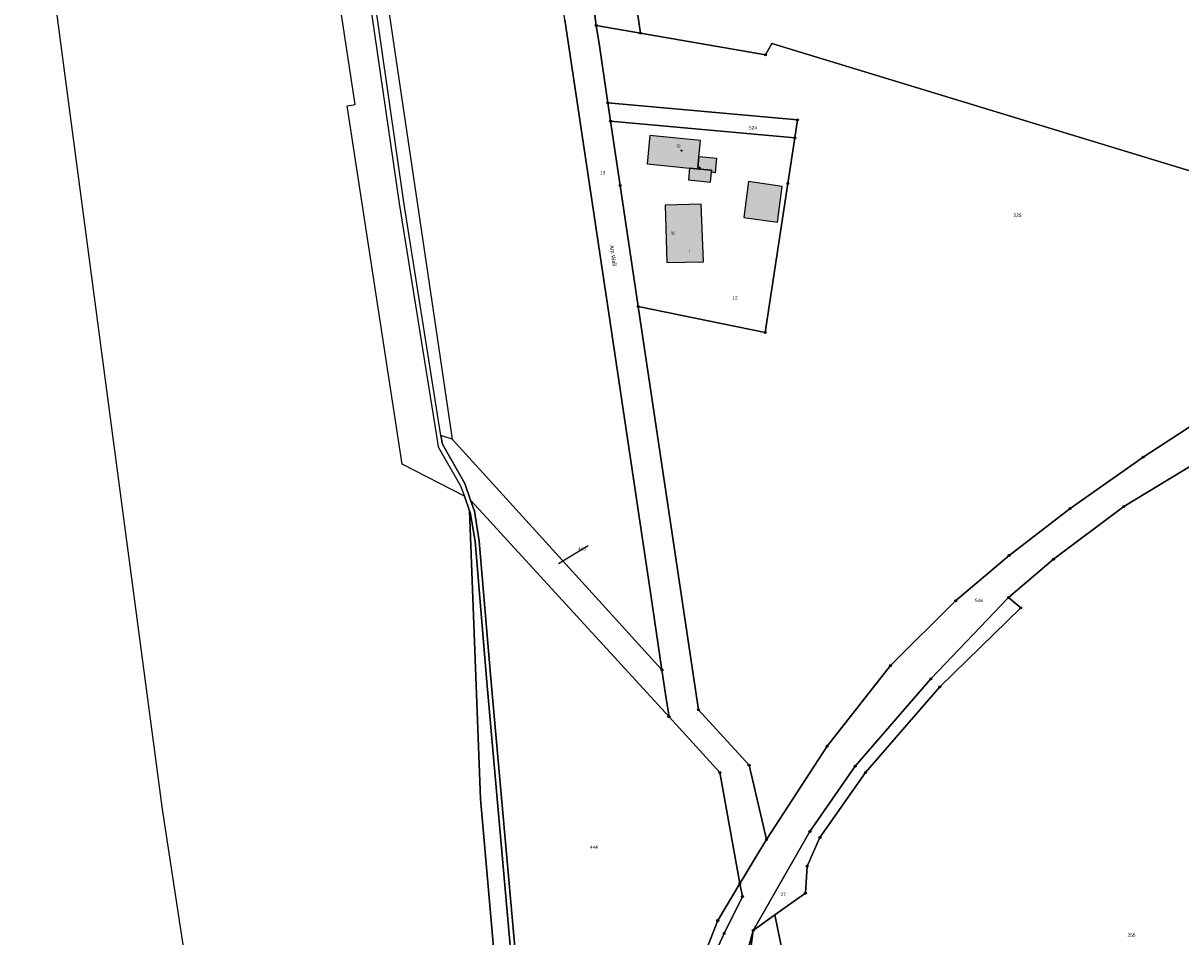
# Model space of a CAD drawing. Header units: metres. Extents: x 410063 to 2410512, y 5786105 to 5787650.
# Tile 20 of 30: x 2409509 to 2409796, y 5787060 to 5787287. Entities that reach past the tile are written whole.
import ezdxf

# ---------------------------------------------------------------- set-up
doc = ezdxf.new("R2010")
doc.units = ezdxf.units.M
for name, color, linetype in [('K100-FLST_GRENZEN', 40, 'Continuous'), ('K105-FLST_NUMMERN', 40, 'Continuous'), ('K120-ALLG_TEXTE', 40, 'Continuous'), ('K125-GEB_LINIEN', 40, 'Continuous'), ('K125-GEB_LINIEN-FLAECHE', 2, 'Continuous'), ('K130-GEB_TEXTE', 40, 'Continuous'), ('K141-EINGER_GEBTEXT', 40, 'Continuous')]:
    doc.layers.add(name, color=color, linetype=linetype)
doc.styles.add('ARIAL', font='arial.ttf')

# ---------------------------------------------------------------- blocks, each defined once
blk = doc.blocks.new('GRENZSTEIN')
at = {"color": 7, "linetype": 'Continuous'}
blk.add_circle((0.000001, 0.000001), 0.749999, dxfattribs=at)
blk = doc.blocks.new('251')
at = {"color": 40, "linetype": 'Continuous'}
blk.add_circle((0, 0), 0.175, dxfattribs=at)

msp = doc.modelspace()

# ---------------------------------------------------------------- hatches: boundary and pattern name
at = {"layer": 'K125-GEB_LINIEN-FLAECHE', "true_color": 0xc7c8ca}
for points in [[(2409674.187, 5787251.082), (2409676.748, 5787250.828), (2409676.785, 5787251.199), (2409676.226, 5787251.254), (2409676.489, 5787253.916), (2409676.883, 5787257.89), (2409664.331, 5787259.133), (2409663.637, 5787252.127)], [(2409676.748, 5787250.828), (2409679.645, 5787250.541), (2409679.605, 5787250.135), (2409680.63, 5787250.033), (2409680.971, 5787253.472), (2409676.489, 5787253.916), (2409676.226, 5787251.254), (2409676.785, 5787251.199)], [(2409679.605, 5787250.135), (2409679.645, 5787250.541), (2409676.748, 5787250.828), (2409674.187, 5787251.082), (2409673.895, 5787248.136), (2409679.353, 5787247.595)], [(2409687.628, 5787238.838), (2409695.997, 5787237.636), (2409697.139, 5787246.533), (2409688.818, 5787247.733)], [(2409668.506, 5787227.632), (2409677.609, 5787227.87), (2409677.071, 5787242.12), (2409668.13, 5787241.889)]]:
    msp.add_hatch(color=9, dxfattribs=at).paths.add_polyline_path(points)

# ---------------------------------------------------------------- linework, layer by layer
at = {"layer": 'K100-FLST_GRENZEN', "color": 18, "true_color": 0x000000}
for points in [[(2409627.695, 5787033.256989, 0), (2409622.35, 5787094.631012, 0), (2409619.627001, 5787166.065002, 0), (2409618.316, 5787169.679993, 0), (2409602.887001, 5787177.617981, 0), (2409589.271, 5787266.559021, 0), (2409591.200001, 5787266.836975, 0), (2409563.210999, 5787451.130981, 0)], [(2409645.932, 5787392.935974, 0), (2409661.99, 5787284.572998, 0), (2409692.984001, 5787279.155029, 0), (2409694.601002, 5787282.017029, 0), (2409818.610001, 5787244.219971, 0), (2409822.712997, 5787247.106995, 0), (2409827.931, 5787245.187012, 0), (2409867.475006, 5787230.638977, 0), (2409868.330002, 5787230.325012, 0), (2409923.453003, 5787330.012024, 0)], [(2409508.897995, 5787352.703003, 0), (2409518.861, 5787277.098999, 0), (2409531.058998, 5787184.762024, 0), (2409543.346001, 5787092.082001, 0), (2409555.209, 5787014.580994, 0), (2409568.444, 5786928.647003, 0), (2409572.532997, 5786902.179993, 0), (2409582.823002, 5786835.584, 0), (2409585.623001, 5786817.425003, 0), (2409596.002998, 5786750.095001, 0), (2409596.096001, 5786749.108994, 0), (2409596.867001, 5786740.888, 0), (2409598.467999, 5786723.828995, 0), (2409607.160999, 5786664.240997, 0), (2409621.573999, 5786572.626, 0)], [(2409592.665001, 5787307.812012, 0), (2409602.133999, 5787242.338013, 0), (2409611.323, 5787185.187988, 0), (2409611.843, 5787181.950989, 0), (2409617.389999, 5787172.234009, 0), (2409618.316, 5787169.679993, 0), (2409619.627001, 5787166.065002, 0), (2409619.759001, 5787165.702026, 0), (2409620.976, 5787158.538025, 0), (2409623.819, 5787124.539978, 0), (2409633.056, 5787019.919006, 0)], [(2409634.237, 5787019.981995, 0), (2409624.865, 5787124.47998, 0), (2409622.021, 5787158.570984, 0), (2409620.816, 5787165.955017, 0), (2409619.870001, 5787168.674988, 0), (2409618.42, 5787172.84198, 0), (2409612.863001, 5787182.59198, 0), (2409612.514, 5787184.788025, 0), (2409603.314999, 5787242.598999, 0), (2409593.889999, 5787308.297974, 0)], [(2409643.256, 5787287.838989, 0), (2409654.379999, 5787213.36499, 0), (2409662.993999, 5787155.69397, 0), (2409664.561001, 5787145.203003, 0), (2409667.334, 5787126.638, 0), (2409668.398001, 5787119.513977, 0), (2409669.076, 5787114.978027, 0), (2409681.659, 5787101.127014, 0), (2409686.672001, 5787073.604004, 0), (2409687.456001, 5787074.899994, 0), (2409691.214001, 5787081.108002, 0), (2409693.269001, 5787084.502991, 0), (2409688.923, 5787102.987, 0), (2409676.370998, 5787116.703979, 0), (2409661.455, 5787216.742004, 0), (2409658.228001, 5787238.382019, 0), (2409656.976999, 5787246.773987, 0), (2409654.603001, 5787262.692993, 0), (2409653.918, 5787267.283997, 0), (2409653.494, 5787270.122009, 0), (2409651.804, 5787281.445984, 0), (2409651.052, 5787286.484009, 0), (2409650.405, 5787290.815002, 0)], [(2409818.610001, 5787244.219971, 0), (2409694.601002, 5787282.017029, 0), (2409694.601002, 5787282.017029, 0), (2409692.984001, 5787279.155029, 0), (2409661.99, 5787284.572998, 0), (2409651.052, 5787286.484009, 0), (2409651.804, 5787281.445984, 0), (2409653.494, 5787270.122009, 0), (2409653.918, 5787267.283997, 0), (2409700.931999, 5787263.038025, 0), (2409700.259998, 5787258.559998, 0), (2409698.541, 5787247.260986, 0), (2409692.917999, 5787210.307983, 0), (2409661.455, 5787216.742004, 0), (2409676.370998, 5787116.703979, 0), (2409688.923, 5787102.987, 0), (2409693.269001, 5787084.502991, 0), (2409708.324997, 5787107.664978, 0), (2409724.035004, 5787127.659973, 0), (2409740.166, 5787143.747986, 0), (2409753.458, 5787155.012024, 0), (2409768.552002, 5787166.648987, 0), (2409786.686996, 5787179.401978, 0), (2409795.710999, 5787185.267029, 0), (2409803.145996, 5787190.099976, 0)], [(2409803.145996, 5787190.099976, 0), (2409795.710999, 5787185.267029, 0), (2409786.686996, 5787179.401978, 0), (2409768.552002, 5787166.648987, 0), (2409753.458, 5787155.012024, 0), (2409740.166, 5787143.747986, 0), (2409724.035004, 5787127.659973, 0), (2409724.035004, 5787127.659973, 0), (2409708.324997, 5787107.664978, 0), (2409693.269001, 5787084.502991, 0), (2409691.214001, 5787081.108002, 0), (2409687.456001, 5787074.899994, 0), (2409686.672001, 5787073.604004, 0), (2409687.279999, 5787070.355988, 0), (2409682.735001, 5787061.231995, 0), (2409678.279999, 5787051.513, 0)], [(2409688.513, 5787056.807007, 0), (2409689.941002, 5787061.966003, 0), (2409693.396999, 5787067.983002, 0), (2409694.492001, 5787069.889008, 0), (2409694.512001, 5787069.923004, 0), (2409704.039001, 5787086.503998, 0), (2409715.262001, 5787102.690002, 0), (2409734.018997, 5787124.374023, 0), (2409753.278, 5787144.547974, 0), (2409764.417, 5787154.041016, 0), (2409781.871002, 5787167.122986, 0), (2409802.651993, 5787179.747009, 0)], [(2409881.880997, 5787003.43399, 0), (2409874.792007, 5787060.809998, 0), (2409869.011002, 5787066.610992, 0), (2409862.912003, 5787068.424988, 0), (2409837.082001, 5787103.580994, 0), (2409815.623001, 5787141.598999, 0), (2409813.335999, 5787141.981995, 0), (2409819.934006, 5787152.583984, 0), (2409804.218002, 5787177.286011, 0), (2409802.651993, 5787179.747009, 0), (2409781.871002, 5787167.122986, 0), (2409764.417, 5787154.041016, 0), (2409753.278, 5787144.547974, 0), (2409756.297997, 5787141.987976, 0), (2409736.248001, 5787122.403992, 0), (2409717.792, 5787101.151978, 0), (2409706.517998, 5787085.019012, 0), (2409703.365997, 5787077.88501, 0), (2409702.902, 5787071.253998, 0), (2409699.882999, 5787069.091003, 0), (2409695.355, 5787065.847992, 0), (2409702.502998, 5787030.808014, 0)], [(2409641.671, 5787153.006, 0), (2409649.025, 5787157.466, 0)], [(2409678.279999, 5787051.513, 0), (2409682.735001, 5787061.231995, 0), (2409687.279999, 5787070.355988, 0), (2409686.672001, 5787073.604004, 0), (2409681.150002, 5787064.397003, 0), (2409677.242001, 5787054.339996, 0)], [(2409702.502998, 5787030.808014, 0), (2409695.355, 5787065.847992, 0), (2409689.941002, 5787061.966003, 0), (2409689.346001, 5787057.473999, 0)], [(2409689.346001, 5787057.473999, 0), (2409689.941002, 5787061.966003, 0), (2409688.513, 5787056.807007, 0)]]:
    msp.add_polyline3d(points, dxfattribs=at)
for points in [[(2409584.814999, 5787388.030029, 0), (2409585.625999, 5787382.828979, 0), (2409598.723, 5787295.620972, 0), (2409611.233999, 5787211.299011, 0), (2409615.306999, 5787183.849976, 0), (2409623.739, 5787174.577026, 0), (2409667.334, 5787126.638, 0), (2409664.561001, 5787145.203003, 0), (2409662.993999, 5787155.69397, 0), (2409654.379999, 5787213.36499, 0), (2409643.256, 5787287.838989, 0), (2409627.776, 5787391.484009, 0), (2409626.504, 5787393.122986, 0), (2409620.427, 5787392.51001, 0), (2409593.751999, 5787389.817993, 0), (2409584.637001, 5787389.22998, 0), (2409584.814999, 5787388.030029, 0)], [(2409635.288, 5787392.085999, 0), (2409636.086, 5787386.742981, 0), (2409650.405, 5787290.815002, 0), (2409651.052, 5787286.484009, 0), (2409661.99, 5787284.572998, 0), (2409645.932, 5787392.935974, 0), (2409635.288, 5787392.085999, 0)], [(2409653.918, 5787267.283997, 0), (2409654.603001, 5787262.692993, 0), (2409700.259998, 5787258.559998, 0), (2409700.931999, 5787263.038025, 0), (2409653.918, 5787267.283997, 0)], [(2409656.976999, 5787246.773987, 0), (2409658.228001, 5787238.382019, 0), (2409661.455, 5787216.742004, 0), (2409692.917999, 5787210.307983, 0), (2409698.541, 5787247.260986, 0), (2409700.259998, 5787258.559998, 0), (2409654.603001, 5787262.692993, 0), (2409656.976999, 5787246.773987, 0)], [(2409612.863001, 5787182.59198, 0), (2409618.42, 5787172.84198, 0), (2409619.870001, 5787168.674988, 0), (2409623.864, 5787164.317017, 0), (2409628.965, 5787158.750977, 0), (2409669.076, 5787114.978027, 0), (2409668.398001, 5787119.513977, 0), (2409667.334, 5787126.638, 0), (2409623.739, 5787174.577026, 0), (2409615.306999, 5787183.849976, 0), (2409612.514, 5787184.788025, 0), (2409612.863001, 5787182.59198, 0)], [(2409619.627001, 5787166.065002, 0), (2409622.35, 5787094.631012, 0), (2409627.695, 5787033.256989, 0), (2409633.542, 5786970.621002, 0), (2409640.827, 5786918.90799, 0), (2409647.87, 5786938.43399, 0), (2409650.582, 5786961.442993, 0), (2409654.673, 5786986.734985, 0), (2409657.629999, 5786999.100006, 0), (2409657.722, 5786999.484009, 0), (2409653.014, 5787002.257996, 0), (2409652.162, 5787002.76001, 0), (2409652.011, 5787002.463013, 0), (2409641.448, 5787006.802002, 0), (2409637.119, 5787010.118011, 0), (2409634.244, 5787014.509003, 0), (2409633.056, 5787019.919006, 0), (2409623.819, 5787124.539978, 0), (2409620.976, 5787158.538025, 0), (2409619.759001, 5787165.702026, 0), (2409619.627001, 5787166.065002, 0)], [(2409620.816, 5787165.955017, 0), (2409622.021, 5787158.570984, 0), (2409624.865, 5787124.47998, 0), (2409634.237, 5787019.981995, 0), (2409635.523, 5787015.022003, 0), (2409638.032, 5787010.923004, 0), (2409642.005, 5787007.867004, 0), (2409652.314, 5787003.058014, 0), (2409652.162, 5787002.76001, 0), (2409653.014, 5787002.257996, 0), (2409657.722, 5786999.484009, 0), (2409657.795, 5786999.790985, 0), (2409659.909, 5787008.628998, 0), (2409667.896, 5787032.539001, 0), (2409677.242001, 5787054.339996, 0), (2409681.150002, 5787064.397003, 0), (2409686.672001, 5787073.604004, 0), (2409681.659, 5787101.127014, 0), (2409669.076, 5787114.978027, 0), (2409628.965, 5787158.750977, 0), (2409623.864, 5787164.317017, 0), (2409619.870001, 5787168.674988, 0), (2409620.816, 5787165.955017, 0)], [(2409695.355, 5787065.847992, 0), (2409699.882999, 5787069.091003, 0), (2409702.902, 5787071.253998, 0), (2409703.365997, 5787077.88501, 0), (2409706.517998, 5787085.019012, 0), (2409717.792, 5787101.151978, 0), (2409736.248001, 5787122.403992, 0), (2409756.297997, 5787141.987976, 0), (2409753.278, 5787144.547974, 0), (2409734.018997, 5787124.374023, 0), (2409715.262001, 5787102.690002, 0), (2409704.039001, 5787086.503998, 0), (2409694.512001, 5787069.923004, 0), (2409694.492001, 5787069.889008, 0), (2409693.396999, 5787067.983002, 0), (2409689.941002, 5787061.966003, 0), (2409695.355, 5787065.847992, 0)]]:
    msp.add_polyline3d(points, close=True, dxfattribs=at)
at = {"layer": 'K125-GEB_LINIEN', "color": 32}
for points in [[(2409674.187, 5787251.082, 0), (2409676.748, 5787250.828, 0), (2409676.785, 5787251.199, 0), (2409676.226, 5787251.254, 0), (2409676.489, 5787253.916, 0), (2409676.883, 5787257.89, 0), (2409664.331, 5787259.133, 0), (2409663.637, 5787252.127, 0), (2409674.187, 5787251.082, 0)], [(2409676.748, 5787250.828, 0), (2409679.645, 5787250.541, 0), (2409679.605, 5787250.135, 0), (2409680.63, 5787250.033, 0), (2409680.971, 5787253.472, 0), (2409676.489, 5787253.916, 0), (2409676.226, 5787251.254, 0), (2409676.785, 5787251.199, 0), (2409676.748, 5787250.828, 0)], [(2409679.605, 5787250.135, 0), (2409679.645, 5787250.541, 0), (2409676.748, 5787250.828, 0), (2409674.187, 5787251.082, 0), (2409673.895, 5787248.136, 0), (2409679.353, 5787247.595, 0), (2409679.605, 5787250.135, 0)], [(2409687.628, 5787238.838, 0), (2409695.997, 5787237.636, 0), (2409697.139, 5787246.533, 0), (2409688.818, 5787247.733, 0), (2409687.628, 5787238.838, 0)], [(2409668.506001, 5787227.632019, 0), (2409677.609001, 5787227.869995, 0), (2409677.070999, 5787242.119995, 0), (2409668.129999, 5787241.888977, 0), (2409668.506001, 5787227.632019, 0)]]:
    msp.add_polyline3d(points, dxfattribs=at)

# ---------------------------------------------------------------- block references
at = {"layer": 'K100-FLST_GRENZEN', "xscale": 0.333, "yscale": 0.333}
for name, p in [('GRENZSTEIN', (2409651.052, 5787286.484)), ('GRENZSTEIN', (2409661.99, 5787284.573)), ('251', (2409694.601, 5787282.017)), ('GRENZSTEIN', (2409692.984, 5787279.155)), ('GRENZSTEIN', (2409653.918, 5787267.284)), ('GRENZSTEIN', (2409654.603, 5787262.693)), ('GRENZSTEIN', (2409700.932, 5787263.038)), ('GRENZSTEIN', (2409700.26, 5787258.56)), ('GRENZSTEIN', (2409656.977, 5787246.774)), ('GRENZSTEIN', (2409698.541, 5787247.261)), ('GRENZSTEIN', (2409661.455, 5787216.742)), ('GRENZSTEIN', (2409692.918, 5787210.308)), ('GRENZSTEIN', (2409786.687, 5787179.402)), ('GRENZSTEIN', (2409768.552, 5787166.649)), ('GRENZSTEIN', (2409781.871, 5787167.123)), ('GRENZSTEIN', (2409753.458, 5787155.012)), ('GRENZSTEIN', (2409764.417, 5787154.041)), ('GRENZSTEIN', (2409740.166, 5787143.748)), ('GRENZSTEIN', (2409753.278, 5787144.548)), ('GRENZSTEIN', (2409756.298, 5787141.988)), ('GRENZSTEIN', (2409667.334, 5787126.638)), ('GRENZSTEIN', (2409724.035, 5787127.66)), ('GRENZSTEIN', (2409734.019, 5787124.374)), ('GRENZSTEIN', (2409736.248, 5787122.404)), ('GRENZSTEIN', (2409669.076, 5787114.978)), ('GRENZSTEIN', (2409676.371, 5787116.704)), ('GRENZSTEIN', (2409708.325, 5787107.665)), ('GRENZSTEIN', (2409688.923, 5787102.987)), ('GRENZSTEIN', (2409715.262, 5787102.69)), ('GRENZSTEIN', (2409681.659, 5787101.127)), ('GRENZSTEIN', (2409717.792, 5787101.152)), ('GRENZSTEIN', (2409704.039, 5787086.504)), ('GRENZSTEIN', (2409693.269, 5787084.503)), ('GRENZSTEIN', (2409706.518, 5787085.019)), ('GRENZSTEIN', (2409703.366, 5787077.885)), ('GRENZSTEIN', (2409686.672, 5787073.604)), ('GRENZSTEIN', (2409702.902, 5787071.254)), ('GRENZSTEIN', (2409687.28, 5787070.356)), ('251', (2409695.355, 5787065.848)), ('GRENZSTEIN', (2409681.15, 5787064.397)), ('GRENZSTEIN', (2409682.735, 5787061.232)), ('GRENZSTEIN', (2409689.941, 5787061.966))]:
    msp.add_blockref(name, p, dxfattribs=at)
at = {"layer": 'K141-EINGER_GEBTEXT', "xscale": 0.167, "yscale": 0.167}
msp.add_blockref('GRENZSTEIN', (2409672.142, 5787255.447), dxfattribs=at)

# ---------------------------------------------------------------- texts
at = {"layer": 'K105-FLST_NUMMERN', "color": 7, "linetype": 'Continuous', "style": 'ARIAL'}
for s, p in [('524', (2409688.915, 5787260.648)), ('13', (2409651.977, 5787249.533)), ('525', (2409754.548, 5787238.981)), ('12', (2409684.788, 5787218.428)), ('445', (2409646.525, 5787156.216)), ('546', (2409744.998, 5787143.418)), ('444', (2409649.477, 5787082.202)), ('27', (2409696.774, 5787070.506)), ('255', (2409782.809, 5787060.395))]:
    msp.add_text(s, height=0.8325, dxfattribs=at).set_placement(p)
at = {"layer": 'K120-ALLG_TEXTE', "color": 15, "linetype": 'Continuous', "style": 'ARIAL'}
msp.add_text('Am Wall', height=0.999, rotation=278.397003, dxfattribs=at).set_placement((2409654.341, 5787231.905))
at = {"layer": 'K130-GEB_TEXTE', "color": 7, "linetype": 'Continuous', "style": 'ARIAL'}
msp.add_text('30', height=0.666, rotation=271.398987, dxfattribs=at).set_placement((2409669.73, 5787235.518))
msp.add_text('I', height=0.666, dxfattribs=at).set_placement((2409674.076, 5787230.205))
at = {"layer": 'K141-EINGER_GEBTEXT', "color": 7, "linetype": 'Continuous', "style": 'ARIAL'}
msp.add_text('32', height=0.666, rotation=-5.655, dxfattribs=at).set_placement((2409670.865, 5787256.306))

doc.saveas('drawing.dxf')
